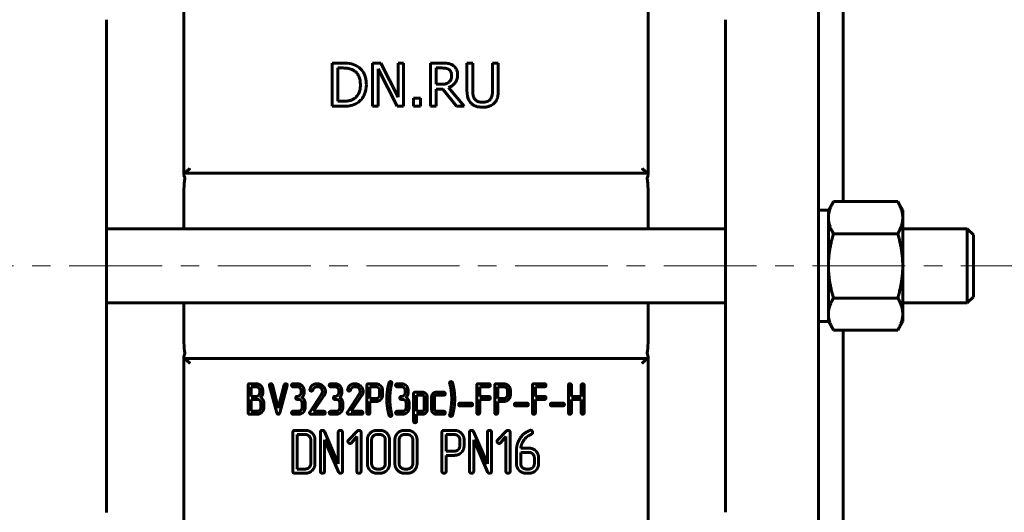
# Model space of a CAD drawing. Header units: millimetres. Extents: x 0 to 420, y 0 to 297.
# Tile 4 of 8: x 101 to 181, y 146 to 186. Entities that reach past the tile are written whole.
import ezdxf

# ---------------------------------------------------------------- set-up
doc = ezdxf.new("R2010")
doc.units = ezdxf.units.MM
doc.linetypes.add('K5LT_AXLED', pattern=[12, 7.5, -1.5, 1.5, -1.5])
doc.linetypes.add('K5LT_BASIC', pattern=[0])
doc.layers.add('Системный слой (1)', color=251, linetype='Continuous', true_color=0x6c6c6c)

# ---------------------------------------------------------------- blocks, each defined once
blk = doc.blocks.new('U9')
at = {"layer": 'Системный слой (1)', "color": 150, "linetype": 'K5LT_BASIC', "lineweight": 60, "true_color": 0x0080ff}
for p, q in [((178.362, 165.898), (178.362, 168.398)), ((178.362, 163.398), (178.362, 165.898))]:
    blk.add_line(p, q, dxfattribs=at)
blk = doc.blocks.new('U11')
at = {"layer": 'Системный слой (1)', "color": 150, "linetype": 'K5LT_BASIC', "lineweight": 60, "true_color": 0x0080ff}
for p, q in [((177.862, 168.898), (177.862, 165.898)), ((177.862, 165.898), (177.862, 162.898))]:
    blk.add_line(p, q, dxfattribs=at)
blk = doc.blocks.new('U22')
at = {"layer": 'Системный слой (1)', "color": 150, "linetype": 'K5LT_BASIC', "lineweight": 60, "true_color": 0x0080ff}
for p, q in [((108.362, 177.646), (108.362, 177.628)), ((108.362, 177.628), (108.362, 177.625)), ((108.362, 177.625), (108.362, 177.622))]:
    blk.add_line(p, q, dxfattribs=at)
blk = doc.blocks.new('U23')
at = {"layer": 'Системный слой (1)', "color": 150, "linetype": 'K5LT_BASIC', "lineweight": 60, "true_color": 0x0080ff}
for p, q in [((158.362, 154.171), (158.362, 154.175)), ((158.362, 154.169), (158.362, 154.171)), ((158.362, 154.151), (158.362, 154.169))]:
    blk.add_line(p, q, dxfattribs=at)
blk = doc.blocks.new('U24')
at = {"layer": 'Системный слой (1)', "color": 150, "linetype": 'K5LT_BASIC', "lineweight": 60, "true_color": 0x0080ff}
for p, q in [((108.362, 145.994), (108.362, 145.979)), ((108.362, 145.979), (108.362, 145.977)), ((108.362, 145.977), (108.362, 145.974))]:
    blk.add_line(p, q, dxfattribs=at)

msp = doc.modelspace()

# ---------------------------------------------------------------- linework, layer by layer
at = {"layer": 'Системный слой (1)', "color": 150, "linetype": 'K5LT_BASIC', "lineweight": 60, "true_color": 0x0080ff}
for p, q in [((114.6121, 173.1973), (114.6121, 197.4089)), ((152.1121, 173.1973), (152.1121, 197.4089)), ((167.8621, 171.0945), (167.8621, 193.3984)), ((165.8621, 185.8024), (165.8621, 189.5404)), ((108.3621, 185.8024), (108.3621, 177.646)), ((158.3621, 185.8024), (158.3621, 177.646)), ((165.8621, 177.646), (165.8621, 185.8024)), ((127.3919, 182.2992), (126.5949, 182.2992)), ((126.5949, 182.2992), (126.5949, 178.7992)), ((129.8595, 182.2992), (129.8595, 178.7992)), ((130.5204, 182.2992), (129.8595, 182.2992)), ((131.93, 179.5281), (130.5204, 182.2992)), ((131.93, 182.2992), (131.93, 179.5281)), ((132.364, 182.2992), (131.93, 182.2992)), ((132.364, 178.7992), (132.364, 182.2992)), ((134.5309, 182.2992), (134.5309, 178.7992)), ((135.4329, 182.2992), (134.5309, 182.2992)), ((137.475, 182.2992), (137.475, 180.1152)), ((137.9402, 182.2992), (137.475, 182.2992)), ((137.9402, 180.1152), (137.9402, 182.2992)), ((139.5427, 182.2992), (139.5427, 180.1039)), ((140.0078, 182.2992), (139.5427, 182.2992)), ((140.0078, 180.1152), (140.0078, 182.2992)), ((127.0601, 181.8964), (127.4146, 181.8964)), ((127.0601, 179.202), (127.0601, 181.8964)), ((130.2935, 181.817), (131.8421, 178.7992)), ((130.2935, 178.7992), (130.2935, 181.817)), ((134.9961, 181.8964), (135.4584, 181.8964)), ((134.9961, 180.5804), (134.9961, 181.8964)), ((135.4045, 180.5804), (134.9961, 180.5804)), ((134.9961, 180.1918), (135.5293, 180.1918)), ((134.9961, 178.7992), (134.9961, 180.1918)), ((135.5293, 180.1918), (136.6355, 178.7992)), ((137.2396, 178.7992), (135.9945, 180.3223)), ((127.4146, 179.202), (127.0601, 179.202)), ((133.7254, 179.4686), (133.1638, 179.4686)), ((133.1638, 179.4686), (133.1638, 178.7992)), ((133.7254, 178.7992), (133.7254, 179.4686)), ((126.5949, 178.7992), (127.4005, 178.7992)), ((129.8595, 178.7992), (130.2935, 178.7992)), ((131.8421, 178.7992), (132.364, 178.7992)), ((133.1638, 178.7992), (133.7254, 178.7992)), ((134.5309, 178.7992), (134.9961, 178.7992)), ((136.6355, 178.7992), (137.2396, 178.7992)), ((108.3621, 174.7514), (108.3621, 177.6222)), ((158.3621, 177.6222), (158.3621, 174.7514)), ((165.8621, 174.7514), (165.8621, 177.646)), ((108.3621, 169.9187), (108.3621, 174.7514)), ((158.3621, 174.7514), (158.3621, 169.9187)), ((165.8621, 169.9187), (165.8621, 174.7514)), ((115.1121, 173.3984), (114.6121, 173.3984)), ((151.6121, 173.3984), (115.1121, 173.3984)), ((152.1121, 173.3984), (151.6121, 173.3984)), ((114.6121, 168.8984), (114.6121, 171.5773)), ((152.1121, 171.5773), (152.1121, 168.8984)), ((166.6621, 170.3984), (167.064, 171.0945)), ((172.2602, 171.0945), (167.064, 171.0945)), ((172.6621, 170.3984), (172.2602, 171.0945)), ((165.8621, 170.3984), (166.6621, 170.3984)), ((166.6621, 170.3984), (166.6621, 169.7955)), ((172.6621, 170.3984), (172.6621, 169.7955)), ((108.3621, 161.878), (108.3621, 169.9187)), ((158.3621, 169.9187), (158.3621, 161.878)), ((165.8621, 169.9187), (165.8621, 169.7955)), ((165.8621, 169.7955), (165.8621, 161.878)), ((166.6621, 169.7955), (166.6621, 165.8984)), ((172.6621, 169.7955), (172.6621, 165.8984)), ((158.3621, 168.8984), (108.3621, 168.8984)), ((177.8621, 168.8984), (172.6621, 168.8984)), ((178.3621, 168.3984), (177.8621, 168.8984)), ((172.2602, 168.4965), (167.064, 168.4965)), ((166.6621, 165.8984), (166.6621, 162.0013)), ((172.6621, 165.8984), (172.6621, 162.0013)), ((172.2602, 163.3003), (167.064, 163.3003)), ((178.3621, 163.3984), (177.8621, 162.8984)), ((158.3621, 162.8984), (108.3621, 162.8984)), ((114.6121, 160.2195), (114.6121, 162.8984)), ((152.1121, 162.8984), (152.1121, 160.2195)), ((177.8621, 162.8984), (172.6621, 162.8984)), ((108.3621, 157.0454), (108.3621, 161.878)), ((158.3621, 161.878), (158.3621, 157.0454)), ((165.8621, 157.0454), (165.8621, 161.878)), ((165.8621, 161.3984), (166.6621, 161.3984)), ((166.6621, 162.0013), (166.6621, 161.3984)), ((166.6621, 161.3984), (167.064, 160.7022)), ((172.6621, 161.3984), (172.2602, 160.7022)), ((172.6621, 162.0013), (172.6621, 161.3984)), ((172.2602, 160.7022), (167.064, 160.7022)), ((167.8621, 138.3984), (167.8621, 160.7022)), ((114.6121, 158.5995), (114.6121, 134.3878)), ((114.6121, 158.3984), (115.1121, 158.3984)), ((115.1121, 158.3984), (151.6121, 158.3984)), ((151.6121, 158.3984), (152.1121, 158.3984)), ((152.1121, 158.5995), (152.1121, 134.3878)), ((108.3621, 154.1745), (108.3621, 157.0454)), ((158.3621, 157.0454), (158.3621, 154.1745)), ((165.8621, 154.1507), (165.8621, 157.0454)), ((119.8075, 154.026), (119.8075, 156.2482)), ((119.9287, 156.3681), (120.4416, 156.3681)), ((120.0496, 155.3415), (120.0496, 156.1273)), ((120.0496, 156.1273), (120.4416, 156.1273)), ((120.7481, 155.6505), (120.7481, 155.8213)), ((120.9902, 155.6505), (120.9902, 155.8213)), ((122.1272, 154.008), (121.5284, 156.2141)), ((122.2436, 154.402), (121.7615, 156.2763)), ((122.2436, 154.402), (122.7256, 156.2763)), ((122.36, 154.008), (122.9601, 156.2325)), ((123.4343, 156.3681), (123.7759, 156.3681)), ((123.4343, 156.1273), (123.7759, 156.1273)), ((124.0818, 155.6502), (124.0818, 155.8212)), ((124.3239, 155.6502), (124.3239, 155.8211)), ((126.477, 156.3681), (126.8186, 156.3681)), ((126.4771, 156.1273), (126.8187, 156.1273)), ((127.1245, 155.6502), (127.1245, 155.8212)), ((127.3666, 155.6502), (127.3666, 155.8211)), ((129.3986, 154.0273), (129.3986, 156.2468)), ((129.5198, 156.3667), (130.1183, 156.3667)), ((129.6407, 156.126), (130.1183, 156.126)), ((129.6407, 155.1735), (129.6407, 156.126)), ((130.4265, 155.4776), (130.4265, 155.8214)), ((130.6686, 155.4778), (130.6686, 155.8213)), ((131.8348, 156.3681), (132.1764, 156.3681)), ((131.8349, 156.1273), (132.1765, 156.1273)), ((132.4824, 155.6502), (132.4824, 155.8212)), ((132.7244, 155.6502), (132.7244, 155.8211)), ((138.2622, 154.026), (138.2622, 156.2482)), ((138.3832, 156.3681), (139.238, 156.3681)), ((138.5043, 156.1273), (139.238, 156.1273)), ((138.5043, 155.3415), (138.5043, 156.1273)), ((139.7174, 154.0273), (139.7174, 156.2468)), ((139.8386, 156.3667), (140.437, 156.3667)), ((139.9595, 156.126), (140.4371, 156.126)), ((139.9595, 155.1735), (139.9595, 156.126)), ((140.7453, 155.4776), (140.7453, 155.8214)), ((140.9874, 155.4778), (140.9874, 155.8213)), ((142.7601, 154.026), (142.7601, 156.2482)), ((142.8811, 156.3681), (143.7359, 156.3681)), ((143.0022, 156.1273), (143.7359, 156.1273)), ((143.0022, 155.3415), (143.0022, 156.1273)), ((145.6705, 154.026), (145.6705, 156.2482)), ((145.9126, 155.3415), (145.9126, 156.2482)), ((146.6984, 155.3415), (146.6984, 156.2482)), ((146.9405, 154.026), (146.9405, 156.2482)), ((120.0496, 155.3415), (120.4416, 155.3415)), ((120.0496, 154.1456), (120.0496, 155.1007)), ((123.7756, 155.102), (123.8611, 155.102)), ((124.783, 154.0843), (125.7265, 155.5137)), ((125.0868, 154.1456), (125.9297, 155.3789)), ((126.8183, 155.102), (126.9038, 155.102)), ((127.8257, 154.0843), (128.7692, 155.5137)), ((128.1295, 154.1456), (128.9724, 155.3789)), ((129.6407, 155.1735), (130.1183, 155.1735)), ((132.1761, 155.102), (132.2616, 155.102)), ((133.1689, 153.342), (133.1689, 155.5642)), ((133.2902, 155.6841), (133.8908, 155.6841)), ((133.411, 155.4433), (133.891, 155.4433)), ((133.411, 154.1442), (133.411, 155.4433)), ((134.0249, 154.2825), (134.0249, 155.3098)), ((134.267, 154.2827), (134.267, 155.3097)), ((134.6242, 154.2824), (134.6242, 155.3079)), ((134.8662, 154.2821), (134.8662, 155.3081)), ((135.0015, 155.6841), (135.5999, 155.6841)), ((135.0015, 155.4433), (135.5999, 155.4433)), ((138.5043, 155.3415), (139.238, 155.3415)), ((138.5043, 154.026), (138.5043, 155.1007)), ((138.5043, 155.1007), (139.238, 155.1007)), ((139.9595, 155.1735), (140.4371, 155.1735)), ((143.0022, 155.3415), (143.7359, 155.3415)), ((143.0022, 155.1007), (143.7359, 155.1007)), ((143.0022, 154.026), (143.0022, 155.1007)), ((145.9126, 155.3415), (146.6984, 155.3415)), ((145.9126, 155.1007), (146.6984, 155.1007)), ((145.9126, 154.026), (145.9126, 155.1007)), ((146.6984, 154.026), (146.6984, 155.1007)), ((120.8354, 154.4535), (120.8354, 154.7958)), ((121.0775, 154.4537), (121.0775, 154.7958)), ((124.1678, 154.4534), (124.1678, 154.7955)), ((124.4099, 154.4535), (124.4099, 154.7955)), ((127.2105, 154.4534), (127.2105, 154.7955)), ((127.4526, 154.4535), (127.4526, 154.7955)), ((129.6407, 154.9327), (130.1181, 154.9327)), ((129.6407, 154.0274), (129.6407, 154.9327)), ((132.5683, 154.4534), (132.5683, 154.7955)), ((132.8104, 154.4535), (132.8104, 154.7955)), ((136.9183, 154.8004), (137.8193, 154.8004)), ((136.9183, 154.5795), (137.8193, 154.5795)), ((139.9595, 154.0274), (139.9595, 154.9327)), ((139.9595, 154.9327), (140.4369, 154.9327)), ((141.4162, 154.8004), (142.3172, 154.8004)), ((141.4162, 154.5795), (142.3172, 154.5795)), ((144.3266, 154.8004), (145.2277, 154.8004)), ((144.3266, 154.5795), (145.2277, 154.5795)), ((108.3621, 154.1507), (108.3621, 145.9944)), ((119.9287, 153.9048), (120.5271, 153.9048)), ((120.0496, 154.1456), (120.5272, 154.1456)), ((123.4344, 154.1456), (123.8617, 154.1456)), ((123.4344, 153.9048), (123.8616, 153.9048)), ((124.8905, 153.9048), (125.912, 153.9048)), ((125.0868, 154.1456), (125.912, 154.1456)), ((126.4771, 154.1456), (126.9044, 154.1456)), ((126.4771, 153.9048), (126.9043, 153.9048)), ((127.9332, 153.9048), (128.9547, 153.9048)), ((128.1295, 154.1456), (128.9547, 154.1456)), ((131.8349, 154.1456), (132.2622, 154.1456)), ((131.8349, 153.9048), (132.2621, 153.9048)), ((133.411, 154.1442), (133.891, 154.1442)), ((133.411, 153.3421), (133.411, 153.9035)), ((133.411, 153.9035), (133.8906, 153.9035)), ((135.0015, 154.1456), (135.5999, 154.1456)), ((135.0015, 153.9048), (135.5999, 153.9048)), ((158.3621, 154.1507), (158.3621, 145.9944)), ((165.8621, 145.9944), (165.8621, 154.1507)), ((123.4164, 149.3064), (123.4164, 152.4339)), ((123.587, 152.6032), (124.4291, 152.6032)), ((123.7577, 152.2632), (124.4291, 152.2632)), ((123.7577, 149.4758), (123.7577, 152.2632)), ((125.6389, 149.3064), (125.6389, 152.4339)), ((127.0849, 149.9028), (125.9636, 152.5043)), ((127.0849, 149.9028), (127.0849, 152.4339)), ((127.4262, 149.3064), (127.4262, 152.4339)), ((127.9035, 151.8187), (128.6326, 152.5526)), ((128.1531, 151.5918), (128.5824, 152.0925)), ((128.5824, 149.3064), (128.5824, 152.0925)), ((128.9237, 149.3064), (128.9237, 152.4339)), ((130.2078, 152.6032), (130.4484, 152.6032)), ((130.2078, 152.2632), (130.4484, 152.2632)), ((132.4303, 152.6032), (132.6709, 152.6032)), ((132.4303, 152.2632), (132.6709, 152.2632)), ((135.4549, 149.309), (135.4549, 152.4326)), ((135.6255, 152.6018), (136.4677, 152.6018)), ((135.7963, 150.9217), (135.7963, 152.2619)), ((135.7963, 152.2619), (136.4677, 152.2619)), ((137.6774, 149.3064), (137.6774, 152.4339)), ((139.1234, 149.9028), (138.0021, 152.5043)), ((139.1234, 149.9028), (139.1234, 152.4339)), ((139.4647, 149.3064), (139.4647, 152.4339)), ((139.9421, 151.8187), (140.6712, 152.5526)), ((140.1916, 151.5918), (140.6209, 152.0925)), ((140.6209, 149.3064), (140.6209, 152.0925)), ((140.9622, 149.3064), (140.9622, 152.4339)), ((124.8624, 149.908), (124.8624, 151.8323)), ((125.2037, 149.9078), (125.2037, 151.8325)), ((127.0968, 149.2542), (125.9802, 151.8375)), ((125.9802, 149.3064), (125.9802, 151.8375)), ((129.4357, 149.9078), (129.4357, 151.8325)), ((129.777, 149.908), (129.777, 151.8323)), ((130.8816, 149.908), (130.8816, 151.8323)), ((131.2229, 149.9078), (131.2229, 151.8325)), ((131.6582, 149.9078), (131.6582, 151.8325)), ((131.9995, 149.908), (131.9995, 151.8323)), ((133.1041, 149.908), (133.1041, 151.8323)), ((133.4454, 149.9078), (133.4454, 151.8325)), ((136.9009, 151.3494), (136.9009, 151.8331)), ((137.2422, 151.3493), (137.2422, 151.8332)), ((138.0188, 149.3064), (138.0188, 151.8375)), ((139.1353, 149.2542), (138.0188, 151.8375)), ((141.8208, 151.1599), (142.4872, 151.1599)), ((135.7963, 150.9217), (136.4677, 150.9217)), ((135.7963, 149.309), (135.7963, 150.5817)), ((135.7963, 150.5817), (136.4678, 150.5817)), ((141.4742, 149.9079), (141.4742, 150.9786)), ((141.8155, 150.8199), (142.4868, 150.8199)), ((141.8155, 149.908), (141.8155, 150.8199)), ((142.9175, 149.9077), (142.9175, 150.3886)), ((143.2588, 149.9079), (143.2588, 150.3891)), ((123.7577, 149.4758), (124.4291, 149.4758)), ((130.2078, 149.4758), (130.4484, 149.4758)), ((132.4303, 149.4758), (132.6709, 149.4758)), ((142.2468, 149.4758), (142.4875, 149.4758)), ((123.587, 149.1358), (124.4291, 149.1358)), ((130.2078, 149.1358), (130.4484, 149.1358)), ((132.4303, 149.1358), (132.6709, 149.1358)), ((142.2462, 149.1358), (142.4868, 149.1358)), ((165.8621, 142.2563), (165.8621, 145.9944))]:
    msp.add_line(p, q, dxfattribs=at)
at = {"layer": 'Системный слой (1)', "color": 30, "linetype": 'K5LT_AXLED', "lineweight": 18, "true_color": 0xff8000}
msp.add_line((45.3621, 165.8984), (221.3621, 165.8984), dxfattribs=at)
at = {"layer": 'Системный слой (1)', "color": 150, "linetype": 'K5LT_BASIC', "lineweight": 60, "true_color": 0x0080ff}
for points, knots in [([(128.6456, 182.0212), (128.4484, 182.1508), (128.242, 182.2056), (127.9574, 182.2803), (127.6814, 182.2992), (127.3919, 182.2992)], [-0.23664838, -0.23664838, -0.23664838, -0.23664838, -0.1736442, -0.1736442, 0, 0, 0, 0]), ([(136.3235, 182.1148), (136.2645, 182.1529), (136.2016, 182.186), (136.0408, 182.2491), (135.9665, 182.2617), (135.7772, 182.2922), (135.594, 182.2992), (135.4329, 182.2992)], [-0.12817931, -0.12817931, -0.12817931, -0.12817931, -0.11504126, -0.11504126, -0.09669, -0.09669, 0, 0, 0, 0]), ([(136.7206, 181.349), (136.7206, 181.4467), (136.7105, 181.5461), (136.6657, 181.7063), (136.6355, 181.7841), (136.51, 181.967), (136.4263, 182.0484), (136.3235, 182.1148)], [-0.24859717, -0.24859717, -0.24859717, -0.24859717, -0.14761431, -0.14761431, -0.07718086, -0.07718086, 0, 0, 0, 0]), ([(127.4146, 181.8964), (127.4661, 181.8964), (127.5136, 181.8954), (127.6138, 181.8914), (127.664, 181.8879), (127.7472, 181.8798), (127.7815, 181.8756), (127.8375, 181.8673), (127.8603, 181.8634), (127.8987, 181.8561), (127.9148, 181.8527), (127.9331, 181.8486), (127.937, 181.8477), (127.9415, 181.8466), (127.9423, 181.8464), (128.0485, 181.8213), (128.148, 181.7853), (128.2752, 181.7228), (128.3076, 181.7053), (128.3393, 181.6866)], [-0.14296705, -0.14296705, -0.14296705, -0.14296705, -0.13302227, -0.13302227, -0.12014957, -0.12014957, -0.10899705, -0.10899705, -0.09965845, -0.09965845, -0.09139479, -0.09139479, -0.08906306, -0.08906306, -0.08858372, -0.08858372, -0.02301966, -0.02301966, 0, 0, 0, 0]), ([(128.3393, 181.6866), (128.4274, 181.6325), (128.5044, 181.5683), (128.6393, 181.4166), (128.6938, 181.3309), (128.8361, 181.0265), (128.8697, 180.7855), (128.8697, 180.552)], [-0.28997662, -0.28997662, -0.28997662, -0.28997662, -0.22531148, -0.22531148, -0.15789949, -0.15789949, 0, 0, 0, 0]), ([(129.3547, 180.5464), (129.3547, 180.7448), (129.3336, 180.9443), (129.2198, 181.3539), (129.1328, 181.5055), (128.9522, 181.7711), (128.8149, 181.9089), (128.6456, 182.0212)], [-0.28685867, -0.28685867, -0.28685867, -0.28685867, -0.21303334, -0.21303334, -0.12822087, -0.12822087, 0, 0, 0, 0]), ([(135.4584, 181.8964), (135.5852, 181.8964), (135.7102, 181.8879), (135.886, 181.845), (135.9537, 181.8171), (136.0143, 181.7773)], [-0.10958757, -0.10958757, -0.10958757, -0.10958757, -0.04561986, -0.04561986, 0, 0, 0, 0]), ([(135.9945, 180.3223), (136.0715, 180.351), (136.1451, 180.3859), (136.2814, 180.4683), (136.343, 180.5146), (136.481, 180.6433), (136.5666, 180.745), (136.6952, 181.0293), (136.7206, 181.1899), (136.7206, 181.349)], [-0.3450994, -0.3450994, -0.3450994, -0.3450994, -0.27565712, -0.27565712, -0.20813191, -0.20813191, -0.10927215, -0.10927215, 0, 0, 0, 0]), ([(136.0143, 181.7773), (136.0516, 181.7522), (136.0846, 181.7233), (136.1239, 181.6776), (136.1335, 181.6651), (136.1517, 181.6389), (136.1597, 181.6255), (136.1709, 181.6052), (136.1748, 181.5975), (136.1793, 181.588), (136.1805, 181.5854), (136.1818, 181.5827), (136.182, 181.5823), (136.2033, 181.5354), (136.2173, 181.4868), (136.2325, 181.396), (136.2355, 181.354), (136.2355, 181.3122)], [-0.094430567, -0.094430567, -0.094430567, -0.094430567, -0.081089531, -0.081089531, -0.075878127, -0.075878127, -0.069682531, -0.069682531, -0.065279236, -0.065279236, -0.063486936, -0.063486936, -0.063213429, -0.063213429, -0.028730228, -0.028730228, 0, 0, 0, 0]), ([(136.2355, 181.3122), (136.2355, 181.1603), (136.2107, 181.0423), (136.1382, 180.8793), (136.0948, 180.8165), (136.037, 180.7619)], [-0.11924606, -0.11924606, -0.11924606, -0.11924606, -0.05079, -0.05079, 0, 0, 0, 0]), ([(128.8697, 180.552), (128.8697, 180.3958), (128.8563, 180.2326), (128.7934, 179.9787), (128.7497, 179.848), (128.5903, 179.6068), (128.4967, 179.512), (128.3818, 179.4345)], [-0.3425767, -0.3425767, -0.3425767, -0.3425767, -0.18702442, -0.18702442, -0.08601794, -0.08601794, 0, 0, 0, 0]), ([(128.6399, 179.08), (128.7595, 179.159), (128.8629, 179.2533), (129.0652, 179.4964), (129.1408, 179.6358), (129.3064, 179.9966), (129.3547, 180.2704), (129.3547, 180.5464)], [-0.31779253, -0.31779253, -0.31779253, -0.31779253, -0.26013184, -0.26013184, -0.18663915, -0.18663915, 0, 0, 0, 0]), ([(136.037, 180.7619), (136.0011, 180.726), (135.9603, 180.6951), (135.8485, 180.6348), (135.79, 180.6211), (135.649, 180.5899), (135.5251, 180.5804), (135.4045, 180.5804)], [-0.097568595, -0.097568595, -0.097568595, -0.097568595, -0.087131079, -0.087131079, -0.072370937, -0.072370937, 0, 0, 0, 0]), ([(137.475, 180.1152), (137.475, 179.7009), (137.5444, 179.4828), (137.6396, 179.2542), (137.7123, 179.1447), (137.8097, 179.0488)], [-0.16189188, -0.16189188, -0.16189188, -0.16189188, -0.08606774, -0.08606774, 0, 0, 0, 0]), ([(138.0905, 179.409), (138.0084, 179.5335), (137.9822, 179.6498), (137.9468, 179.8364), (137.9402, 179.9852), (137.9402, 180.1152)], [-0.12567522, -0.12567522, -0.12567522, -0.12567522, -0.08725903, -0.08725903, 0, 0, 0, 0]), ([(139.5427, 180.1039), (139.5427, 180.0602), (139.5419, 180.0205), (139.5388, 179.9403), (139.5363, 179.9016), (139.5312, 179.843), (139.5288, 179.8209), (139.5242, 179.7836), (139.522, 179.7679), (139.5179, 179.7417), (139.5161, 179.7307), (139.5134, 179.7154), (139.5124, 179.7101), (139.5114, 179.7049), (139.5113, 179.7045), (139.4911, 179.5996), (139.4527, 179.5005), (139.3923, 179.409)], [-0.10823838, -0.10823838, -0.10823838, -0.10823838, -0.1009269, -0.1009269, -0.09197525, -0.09197525, -0.08538557, -0.08538557, -0.07948991, -0.07948991, -0.07417317, -0.07417317, -0.07096293, -0.07096293, -0.07064515, -0.07064515, 0, 0, 0, 0]), ([(139.6731, 179.0488), (139.736, 179.1088), (139.7888, 179.1753), (139.8933, 179.3514), (139.9216, 179.4443), (139.9907, 179.6887), (140.0078, 179.9112), (140.0078, 180.1152)], [-0.1882441, -0.1882441, -0.1882441, -0.1882441, -0.16703323, -0.16703323, -0.13689288, -0.13689288, 0, 0, 0, 0]), ([(127.4005, 178.7992), (127.791, 178.7992), (127.9954, 178.8343), (128.2949, 178.8964), (128.4751, 178.9766), (128.6399, 179.08)], [-0.18425267, -0.18425267, -0.18425267, -0.18425267, -0.12012919, -0.12012919, 0, 0, 0, 0]), ([(128.3818, 179.4345), (128.3192, 179.3906), (128.2523, 179.353), (128.1577, 179.3122), (128.1354, 179.3035), (128.0794, 179.2834), (128.0478, 179.2739), (128.0071, 179.263), (127.9944, 179.2599), (127.9735, 179.255), (127.9649, 179.2531), (127.9574, 179.2515), (127.8942, 179.2381), (127.8293, 179.2279), (127.6478, 179.2071), (127.5292, 179.202), (127.4146, 179.202)], [-0.149207, -0.149207, -0.149207, -0.149207, -0.13182875, -0.13182875, -0.12620954, -0.12620954, -0.11690855, -0.11690855, -0.11198133, -0.11198133, -0.10760755, -0.10760755, -0.10735158, -0.06876367, -0.06876367, 0, 0, 0, 0]), ([(137.8097, 179.0488), (137.8632, 178.9953), (137.9227, 178.9481), (138.0627, 178.8613), (138.1364, 178.8291), (138.3711, 178.7465), (138.558, 178.7255), (138.74, 178.7255)], [-0.18752318, -0.18752318, -0.18752318, -0.18752318, -0.15075596, -0.15075596, -0.10917332, -0.10917332, 0, 0, 0, 0]), ([(138.74, 179.1225), (138.6487, 179.1225), (138.5557, 179.1309), (138.3759, 179.1762), (138.3065, 179.2098), (138.1854, 179.2911), (138.1323, 179.3456), (138.0905, 179.409)], [-0.13012389, -0.13012389, -0.13012389, -0.13012389, -0.09042444, -0.09042444, -0.04896599, -0.04896599, 0, 0, 0, 0]), ([(139.3923, 179.409), (139.3587, 179.358), (139.3171, 179.3129), (139.2153, 179.2351), (139.1577, 179.2049), (138.9828, 179.1395), (138.862, 179.1225), (138.74, 179.1225)], [-0.15264674, -0.15264674, -0.15264674, -0.15264674, -0.11345494, -0.11345494, -0.07321279, -0.07321279, 0, 0, 0, 0]), ([(138.74, 178.7255), (138.8496, 178.7255), (138.9619, 178.7323), (139.1751, 178.7679), (139.2602, 178.7932), (139.4652, 178.8786), (139.5769, 178.9542), (139.6731, 179.0488)], [-0.18674996, -0.18674996, -0.18674996, -0.18674996, -0.13523797, -0.13523797, -0.08496935, -0.08496935, 0, 0, 0, 0]), ([(115.1121, 173.7734), (115.1114, 173.7727), (115.1107, 173.772), (115.0563, 173.7198), (115.0022, 173.6701), (114.8948, 173.5758), (114.8406, 173.5308), (114.7547, 173.4655), (114.7203, 173.4415), (114.6634, 173.4081), (114.6409, 173.3984), (114.627, 173.3984)], [-0.00060225, -0.00060225, -0.00060225, -0.00060225, 0, 0, 0.04536913, 0.04536913, 0.09354199, 0.09354199, 0.13001833, 0.13001833, 0.16549833, 0.16549833, 0.16549833, 0.16549833]), ([(152.0971, 173.3984), (152.0833, 173.3984), (152.0608, 173.4081), (152.0039, 173.4415), (151.9695, 173.4655), (151.8836, 173.5308), (151.8294, 173.5758), (151.7219, 173.6701), (151.6679, 173.7198), (151.6135, 173.772), (151.6128, 173.7727), (151.6121, 173.7734)], [0.00000494, 0.00000494, 0.00000494, 0.00000494, 0.03516011, 0.03516011, 0.07130863, 0.07130863, 0.11906028, 0.11906028, 0.16403182, 0.16403182, 0.16462871, 0.16462871, 0.16462871, 0.16462871]), ([(114.6121, 173.1973), (114.6323, 173.1701), (114.6491, 173.1407), (114.6816, 173.061), (114.691, 173.0103), (114.6909, 172.9383), (114.6894, 172.9182), (114.6867, 172.8984)], [0.264991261, 0.264991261, 0.264991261, 0.264991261, 0.285836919, 0.285836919, 0.317828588, 0.317828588, 0.330156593, 0.330156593, 0.330156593, 0.330156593]), ([(114.6867, 172.8984), (114.6742, 172.8067), (114.6638, 172.714), (114.6219, 172.267), (114.6121, 171.9067), (114.6121, 171.5773)], [1.77855322, 1.77855322, 1.77855322, 1.77855322, 1.83150637, 1.83150637, 2.03222144, 2.03222144, 2.03222144, 2.03222144]), ([(152.0375, 172.8984), (152.037, 172.9015), (152.0366, 172.9047), (152.0298, 172.9635), (152.0336, 173.0191), (152.0628, 173.1178), (152.0841, 173.1596), (152.1121, 173.1973)], [0.323802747, 0.323802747, 0.323802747, 0.323802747, 0.325768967, 0.325768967, 0.360218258, 0.360218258, 0.38904608, 0.38904608, 0.38904608, 0.38904608]), ([(152.1121, 171.5773), (152.1121, 171.9067), (152.1023, 172.267), (152.0604, 172.714), (152.0499, 172.8067), (152.0375, 172.8984)], [1.07745997, 1.07745997, 1.07745997, 1.07745997, 1.27817504, 1.27817504, 1.33112819, 1.33112819, 1.33112819, 1.33112819]), ([(114.6121, 160.2195), (114.6121, 159.8901), (114.6219, 159.5298), (114.6638, 159.0828), (114.6742, 158.99), (114.6867, 158.8984)], [1.07745997, 1.07745997, 1.07745997, 1.07745997, 1.27817504, 1.27817504, 1.33112819, 1.33112819, 1.33112819, 1.33112819]), ([(152.0375, 158.8984), (152.0499, 158.99), (152.0604, 159.0828), (152.1023, 159.5298), (152.1121, 159.8901), (152.1121, 160.2195)], [1.77855322, 1.77855322, 1.77855322, 1.77855322, 1.83150637, 1.83150637, 2.03222144, 2.03222144, 2.03222144, 2.03222144]), ([(114.6867, 158.8984), (114.6872, 158.8952), (114.6876, 158.892), (114.6943, 158.8332), (114.6906, 158.7777), (114.6613, 158.6789), (114.6401, 158.6372), (114.6121, 158.5995)], [0.323802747, 0.323802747, 0.323802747, 0.323802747, 0.325768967, 0.325768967, 0.360218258, 0.360218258, 0.38904608, 0.38904608, 0.38904608, 0.38904608]), ([(114.627, 158.3984), (114.6409, 158.3984), (114.6634, 158.3887), (114.7203, 158.3552), (114.7547, 158.3312), (114.8406, 158.2659), (114.8948, 158.221), (115.0022, 158.1267), (115.0563, 158.0769), (115.1107, 158.0247), (115.1114, 158.0241), (115.1121, 158.0234)], [0, 0, 0, 0, 0.03516457, 0.03516457, 0.07131661, 0.07131661, 0.11906118, 0.11906118, 0.16402696, 0.16402696, 0.16462385, 0.16462385, 0.16462385, 0.16462385]), ([(151.6121, 158.0234), (151.6128, 158.0241), (151.6135, 158.0247), (151.6679, 158.0769), (151.7219, 158.1267), (151.8294, 158.221), (151.8836, 158.2659), (151.9695, 158.3312), (152.0039, 158.3552), (152.0608, 158.3887), (152.0833, 158.3984), (152.0971, 158.3984)], [-0.00060225, -0.00060225, -0.00060225, -0.00060225, 0, 0, 0.04536913, 0.04536913, 0.09354199, 0.09354199, 0.13001833, 0.13001833, 0.16549833, 0.16549833, 0.16549833, 0.16549833]), ([(152.1121, 158.5995), (152.0919, 158.6266), (152.0751, 158.6561), (152.0426, 158.7358), (152.0332, 158.7864), (152.0333, 158.8585), (152.0347, 158.8785), (152.0375, 158.8984)], [0.264991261, 0.264991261, 0.264991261, 0.264991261, 0.285836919, 0.285836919, 0.317828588, 0.317828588, 0.330156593, 0.330156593, 0.330156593, 0.330156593])]:
    msp.add_open_spline(points, degree=3, knots=knots, dxfattribs=at)
for points in [[(167.064, 171.0945), (166.6621, 170.3984), (166.6621, 169.7955)], [(172.6621, 169.7955), (172.6621, 170.3984), (172.2602, 171.0945)], [(166.6621, 169.7955), (166.6621, 169.1926), (167.064, 168.4965)], [(172.2602, 168.4965), (172.6621, 169.1926), (172.6621, 169.7955)], [(167.064, 168.4965), (166.6621, 167.1041), (166.6621, 165.8984)], [(172.6621, 165.8984), (172.6621, 167.1041), (172.2602, 168.4965)], [(166.6621, 165.8984), (166.6621, 164.6926), (167.064, 163.3003)], [(172.2602, 163.3003), (172.6621, 164.6926), (172.6621, 165.8984)], [(167.064, 163.3003), (166.6621, 162.6041), (166.6621, 162.0013)], [(172.6621, 162.0013), (172.6621, 162.6041), (172.2602, 163.3003)], [(166.6621, 162.0013), (166.6621, 161.3984), (167.064, 160.7022)], [(172.2602, 160.7022), (172.6621, 161.3984), (172.6621, 162.0013)]]:
    msp.add_rational_spline(points, [1, 1.0379548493, 1], degree=2, dxfattribs=at)
for points in [[(119.9287, 156.3681), (119.8075, 156.3681), (119.8075, 156.2482)], [(120.8293, 156.2073), (120.6685, 156.3681), (120.4416, 156.3681)], [(120.6572, 156.0365), (120.5663, 156.1273), (120.4416, 156.1273)], [(120.7481, 155.8213), (120.7481, 155.9458), (120.6572, 156.0365)], [(120.9902, 155.8213), (120.9902, 156.0466), (120.8293, 156.2073)], [(121.6471, 156.3654), (121.5242, 156.3654), (121.5242, 156.2489)], [(121.5242, 156.2489), (121.5242, 156.2303), (121.5284, 156.2141)], [(121.7615, 156.2763), (121.7375, 156.3654), (121.6471, 156.3654)], [(122.8406, 156.3654), (122.7497, 156.3654), (122.7256, 156.2763)], [(122.9635, 156.2489), (122.9635, 156.3654), (122.8406, 156.3654)], [(122.9601, 156.2325), (122.9635, 156.2325), (122.9635, 156.2489)], [(123.4343, 156.3681), (123.3132, 156.3681), (123.3132, 156.2483)], [(123.3132, 156.2483), (123.3132, 156.1273), (123.4343, 156.1273)], [(124.1641, 156.2081), (124.0043, 156.3681), (123.7759, 156.3681)], [(123.7759, 156.1273), (123.9021, 156.1273), (123.992, 156.0373)], [(123.992, 156.0373), (124.0818, 155.9474), (124.0818, 155.8212)], [(124.3239, 155.8211), (124.3239, 156.0482), (124.1641, 156.2081)], [(124.8135, 155.9626), (124.7989, 155.9201), (124.7989, 155.8988)], [(124.7989, 155.8988), (124.7989, 155.7794), (124.9232, 155.7794)], [(125.3709, 156.3707), (124.9574, 156.3707), (124.8135, 155.9626)], [(124.9232, 155.7794), (124.9992, 155.7794), (125.0323, 155.8572)], [(125.0323, 155.8572), (125.1479, 156.126), (125.3809, 156.126)], [(125.8366, 156.1928), (125.632, 156.3707), (125.3709, 156.3707)], [(125.3809, 156.126), (125.543, 156.126), (125.6595, 156.0777)], [(125.6595, 156.0777), (125.8029, 155.9), (125.8029, 155.7428)], [(126.0503, 155.748), (126.0503, 156.0059), (125.8366, 156.1928)], [(126.477, 156.3681), (126.3559, 156.3681), (126.3559, 156.2483)], [(126.3559, 156.2483), (126.3559, 156.1273), (126.4771, 156.1273)], [(127.2068, 156.2081), (127.047, 156.3681), (126.8186, 156.3681)], [(126.8187, 156.1273), (126.9448, 156.1273), (127.0347, 156.0373)], [(127.0347, 156.0373), (127.1245, 155.9474), (127.1245, 155.8212)], [(127.3666, 155.8211), (127.3666, 156.0482), (127.2068, 156.2081)], [(127.8562, 155.9626), (127.8416, 155.9201), (127.8416, 155.8988)], [(127.8416, 155.8988), (127.8416, 155.7794), (127.9659, 155.7794)], [(128.4136, 156.3707), (128.0001, 156.3707), (127.8562, 155.9626)], [(127.9659, 155.7794), (128.0419, 155.7794), (128.075, 155.8572)], [(128.075, 155.8572), (128.1906, 156.126), (128.4236, 156.126)], [(128.8793, 156.1928), (128.6748, 156.3707), (128.4136, 156.3707)], [(128.4236, 156.126), (128.5857, 156.126), (128.7022, 156.0777)], [(128.7022, 156.0777), (128.8457, 155.9), (128.8457, 155.7428)], [(129.093, 155.748), (129.093, 156.0059), (128.8793, 156.1928)], [(129.5198, 156.3667), (129.3986, 156.3667), (129.3986, 156.2468)], [(130.5066, 156.2066), (130.3445, 156.3667), (130.1183, 156.3667)], [(130.3351, 156.0362), (130.2437, 156.126), (130.1183, 156.126)], [(130.4265, 155.8214), (130.4265, 155.9464), (130.3351, 156.0362)], [(130.6686, 155.8213), (130.6686, 156.0464), (130.5066, 156.2066)], [(131.1185, 156.206), (131.002, 155.6791), (131.002, 155.1412)], [(131.1796, 156.4505), (131.1352, 156.2905), (131.1185, 156.206)], [(131.2948, 156.54), (131.2134, 156.54), (131.1796, 156.4505)], [(131.2467, 155.1377), (131.2467, 155.7485), (131.4143, 156.4336)], [(131.4177, 156.4236), (131.4177, 156.54), (131.2948, 156.54)], [(131.4143, 156.4336), (131.4177, 156.4071), (131.4177, 156.4236)], [(131.8348, 156.3681), (131.7137, 156.3681), (131.7137, 156.2483)], [(131.7137, 156.2483), (131.7137, 156.1273), (131.8349, 156.1273)], [(132.5646, 156.2081), (132.4048, 156.3681), (132.1764, 156.3681)], [(132.1765, 156.1273), (132.3026, 156.1273), (132.3925, 156.0373)], [(132.3925, 156.0373), (132.4824, 155.9474), (132.4824, 155.8212)], [(132.7244, 155.8211), (132.7244, 156.0482), (132.5646, 156.2081)], [(136.1984, 156.54), (136.0754, 156.54), (136.0754, 156.4236)], [(136.0754, 156.4236), (136.0754, 156.4049), (136.0797, 156.389)], [(136.0797, 156.389), (136.2447, 155.747), (136.2447, 155.1377)], [(136.3117, 156.4542), (136.2792, 156.54), (136.1984, 156.54)], [(136.3751, 156.2014), (136.3286, 156.4093), (136.3117, 156.4542)], [(136.4895, 155.1377), (136.4895, 155.6747), (136.3751, 156.2014)], [(138.3832, 156.3681), (138.2622, 156.3681), (138.2622, 156.2482)], [(139.3592, 156.2483), (139.3592, 156.3681), (139.238, 156.3681)], [(139.238, 156.1273), (139.3592, 156.1273), (139.3592, 156.2483)], [(139.8386, 156.3667), (139.7174, 156.3667), (139.7174, 156.2468)], [(140.8253, 156.2066), (140.6632, 156.3667), (140.437, 156.3667)], [(140.6539, 156.0362), (140.5625, 156.126), (140.4371, 156.126)], [(140.7453, 155.8214), (140.7453, 155.9464), (140.6539, 156.0362)], [(140.9874, 155.8213), (140.9874, 156.0464), (140.8253, 156.2066)], [(142.8811, 156.3681), (142.7601, 156.3681), (142.7601, 156.2482)], [(143.8571, 156.2483), (143.8571, 156.3681), (143.7359, 156.3681)], [(143.7359, 156.1273), (143.8571, 156.1273), (143.8571, 156.2483)], [(145.7916, 156.3681), (145.6705, 156.3681), (145.6705, 156.2482)], [(145.9126, 156.2482), (145.9126, 156.3681), (145.7916, 156.3681)], [(146.8195, 156.3681), (146.6984, 156.3681), (146.6984, 156.2482)], [(146.9405, 156.2482), (146.9405, 156.3681), (146.8195, 156.3681)], [(120.5272, 155.1007), (120.1724, 155.099), (120.0496, 155.1007)], [(120.4416, 155.3415), (120.5664, 155.3415), (120.6572, 155.433)], [(120.7448, 155.0117), (120.6543, 155.1007), (120.5272, 155.1007)], [(120.6572, 155.433), (120.7481, 155.5244), (120.7481, 155.6505)], [(120.7988, 155.2569), (120.9902, 155.391), (120.9902, 155.6505)], [(120.997, 155.0798), (120.9165, 155.2115), (120.7988, 155.2569)], [(121.0775, 154.7958), (121.0775, 154.948), (120.997, 155.0798)], [(123.7756, 155.3428), (123.6544, 155.3428), (123.6544, 155.2231)], [(123.6544, 155.2231), (123.6544, 155.102), (123.7756, 155.102)], [(123.9919, 155.4326), (123.902, 155.3428), (123.7756, 155.3428)], [(123.8611, 155.102), (123.9874, 155.102), (124.0776, 155.012)], [(124.0818, 155.6502), (124.0818, 155.5225), (123.9919, 155.4326)], [(124.1348, 155.2557), (124.3239, 155.3871), (124.3239, 155.6502)], [(124.3306, 155.0783), (124.2512, 155.2088), (124.1348, 155.2557)], [(124.4099, 154.7955), (124.4099, 154.9477), (124.3306, 155.0783)], [(125.8029, 155.7428), (125.8029, 155.6284), (125.7265, 155.5137)], [(125.9297, 155.3789), (126.0503, 155.561), (126.0503, 155.748)], [(126.8183, 155.3428), (126.6971, 155.3428), (126.6971, 155.2231)], [(126.6971, 155.2231), (126.6971, 155.102), (126.8183, 155.102)], [(127.0346, 155.4326), (126.9447, 155.3428), (126.8183, 155.3428)], [(126.9038, 155.102), (127.0301, 155.102), (127.1203, 155.012)], [(127.1245, 155.6502), (127.1245, 155.5225), (127.0346, 155.4326)], [(127.1775, 155.2557), (127.3666, 155.3871), (127.3666, 155.6502)], [(127.3733, 155.0783), (127.2939, 155.2088), (127.1775, 155.2557)], [(127.4526, 154.7955), (127.4526, 154.9477), (127.3733, 155.0783)], [(128.8457, 155.7428), (128.8457, 155.6284), (128.7692, 155.5137)], [(128.9724, 155.3789), (129.093, 155.561), (129.093, 155.748)], [(130.1181, 154.9327), (130.3463, 154.9327), (130.5075, 155.0919)], [(130.1183, 155.1735), (130.244, 155.1735), (130.3353, 155.2624)], [(130.3353, 155.2624), (130.4265, 155.3513), (130.4265, 155.4776)], [(130.5075, 155.0919), (130.6686, 155.2511), (130.6686, 155.4778)], [(131.002, 155.1412), (131.002, 154.6007), (131.1175, 154.0749)], [(131.4129, 153.8859), (131.2467, 154.5277), (131.2467, 155.1377)], [(132.1761, 155.3428), (132.0549, 155.3428), (132.0549, 155.2231)], [(132.0549, 155.2231), (132.0549, 155.102), (132.1761, 155.102)], [(132.3925, 155.4326), (132.3026, 155.3428), (132.1761, 155.3428)], [(132.2616, 155.102), (132.3879, 155.102), (132.4781, 155.012)], [(132.4824, 155.6502), (132.4824, 155.5225), (132.3925, 155.4326)], [(132.5353, 155.2557), (132.7244, 155.3871), (132.7244, 155.6502)], [(132.7311, 155.0783), (132.6517, 155.2088), (132.5353, 155.2557)], [(132.8104, 154.7955), (132.8104, 154.9477), (132.7311, 155.0783)], [(133.2902, 155.6841), (133.1689, 155.6841), (133.1689, 155.5642)], [(134.1565, 155.5737), (134.046, 155.6841), (133.8908, 155.6841)], [(133.9844, 155.4029), (133.9439, 155.4433), (133.891, 155.4433)], [(134.0249, 155.3098), (134.0249, 155.3626), (133.9844, 155.4029)], [(134.267, 155.3097), (134.267, 155.4634), (134.1565, 155.5737)], [(134.735, 155.5731), (134.6242, 155.4621), (134.6242, 155.3079)], [(135.0015, 155.6841), (134.8458, 155.6841), (134.735, 155.5731)], [(134.8662, 155.3081), (134.8662, 155.3631), (134.9064, 155.4032)], [(134.9064, 155.4032), (134.9465, 155.4433), (135.0015, 155.4433)], [(135.7212, 155.5644), (135.7212, 155.6841), (135.5999, 155.6841)], [(135.5999, 155.4433), (135.7212, 155.4433), (135.7212, 155.5644)], [(136.2447, 155.1377), (136.2447, 154.5276), (136.0789, 153.8418)], [(136.3741, 154.0704), (136.4895, 154.6016), (136.4895, 155.1377)], [(139.3592, 155.2217), (139.3592, 155.3415), (139.238, 155.3415)], [(139.238, 155.1007), (139.3592, 155.1007), (139.3592, 155.2217)], [(140.4369, 154.9327), (140.665, 154.9327), (140.8262, 155.0919)], [(140.4371, 155.1735), (140.5627, 155.1735), (140.654, 155.2624)], [(140.654, 155.2624), (140.7453, 155.3513), (140.7453, 155.4776)], [(140.8262, 155.0919), (140.9874, 155.2511), (140.9874, 155.4778)], [(143.8571, 155.2217), (143.8571, 155.3415), (143.7359, 155.3415)], [(143.7359, 155.1007), (143.8571, 155.1007), (143.8571, 155.2217)], [(120.5272, 154.1456), (120.6538, 154.1456), (120.7446, 154.2356)], [(120.7446, 154.2356), (120.8354, 154.3256), (120.8354, 154.4535)], [(120.8354, 154.7958), (120.8354, 154.9226), (120.7448, 155.0117)], [(120.9116, 154.0708), (121.0775, 154.2368), (121.0775, 154.4537)], [(124.078, 154.2355), (123.9881, 154.1456), (123.8617, 154.1456)], [(124.0776, 155.012), (124.1678, 154.9219), (124.1678, 154.7955)], [(124.1678, 154.4534), (124.1678, 154.3255), (124.078, 154.2355)], [(124.2501, 154.0647), (124.4099, 154.2247), (124.4099, 154.4535)], [(127.1207, 154.2355), (127.0308, 154.1456), (126.9044, 154.1456)], [(127.1203, 155.012), (127.2105, 154.9219), (127.2105, 154.7955)], [(127.2105, 154.4534), (127.2105, 154.3255), (127.1207, 154.2355)], [(127.2928, 154.0647), (127.4526, 154.2247), (127.4526, 154.4535)], [(132.4785, 154.2355), (132.3886, 154.1456), (132.2622, 154.1456)], [(132.4781, 155.012), (132.5683, 154.9219), (132.5683, 154.7955)], [(132.5683, 154.4534), (132.5683, 154.3255), (132.4785, 154.2355)], [(132.6506, 154.0647), (132.8104, 154.2247), (132.8104, 154.4535)], [(133.9854, 154.185), (134.0249, 154.2257), (134.0249, 154.2825)], [(134.1563, 154.0158), (134.267, 154.1282), (134.267, 154.2827)], [(134.6242, 154.2824), (134.6242, 154.1249), (134.734, 154.0148)], [(134.9063, 154.1856), (134.8662, 154.2256), (134.8662, 154.2821)], [(136.9183, 154.8004), (136.8073, 154.8004), (136.8073, 154.6906)], [(136.8073, 154.6906), (136.8073, 154.5795), (136.9183, 154.5795)], [(137.9303, 154.6906), (137.9303, 154.8004), (137.8193, 154.8004)], [(137.8193, 154.5795), (137.9303, 154.5795), (137.9303, 154.6906)], [(141.4162, 154.8004), (141.3052, 154.8004), (141.3052, 154.6906)], [(141.3052, 154.6906), (141.3052, 154.5795), (141.4162, 154.5795)], [(142.4282, 154.6906), (142.4282, 154.8004), (142.3172, 154.8004)], [(142.3172, 154.5795), (142.4282, 154.5795), (142.4282, 154.6906)], [(144.3266, 154.8004), (144.2156, 154.8004), (144.2156, 154.6906)], [(144.2156, 154.6906), (144.2156, 154.5795), (144.3266, 154.5795)], [(145.3386, 154.6906), (145.3386, 154.8004), (145.2277, 154.8004)], [(145.2277, 154.5795), (145.3386, 154.5795), (145.3386, 154.6906)], [(119.8075, 154.026), (119.8075, 153.9048), (119.9287, 153.9048)], [(120.5271, 153.9048), (120.7457, 153.9048), (120.9116, 154.0708)], [(122.1272, 154.008), (122.1547, 153.9048), (122.2438, 153.9048)], [(122.2438, 153.9048), (122.3325, 153.9048), (122.36, 154.008)], [(123.4344, 154.1456), (123.3132, 154.1456), (123.3132, 154.0258)], [(123.3132, 154.0258), (123.3132, 153.9048), (123.4344, 153.9048)], [(123.8616, 153.9048), (124.0902, 153.9048), (124.2501, 154.0647)], [(124.783, 154.0843), (124.7711, 154.0654), (124.7711, 154.0311)], [(124.7711, 154.0311), (124.7711, 153.9048), (124.8905, 153.9048)], [(126.0331, 154.0258), (126.0331, 154.1456), (125.912, 154.1456)], [(125.912, 153.9048), (126.0331, 153.9048), (126.0331, 154.0258)], [(126.4771, 154.1456), (126.3559, 154.1456), (126.3559, 154.0258)], [(126.3559, 154.0258), (126.3559, 153.9048), (126.4771, 153.9048)], [(126.9043, 153.9048), (127.1329, 153.9048), (127.2928, 154.0647)], [(127.8257, 154.0843), (127.8138, 154.0654), (127.8138, 154.0311)], [(127.8138, 154.0311), (127.8138, 153.9048), (127.9332, 153.9048)], [(129.0758, 154.0258), (129.0758, 154.1456), (128.9547, 154.1456)], [(128.9547, 153.9048), (129.0758, 153.9048), (129.0758, 154.0258)], [(129.3986, 154.0273), (129.3986, 153.9061), (129.5197, 153.9061)], [(129.5197, 153.9061), (129.6407, 153.9061), (129.6407, 154.0274)], [(131.1175, 154.0749), (131.1641, 153.865), (131.181, 153.8203)], [(131.181, 153.8203), (131.2136, 153.7341), (131.2948, 153.7341)], [(131.2948, 153.7341), (131.4177, 153.7341), (131.4177, 153.8519)], [(131.4177, 153.8519), (131.4177, 153.8675), (131.4129, 153.8859)], [(131.8349, 154.1456), (131.7137, 154.1456), (131.7137, 154.0258)], [(131.7137, 154.0258), (131.7137, 153.9048), (131.8349, 153.9048)], [(132.2621, 153.9048), (132.4907, 153.9048), (132.6506, 154.0647)], [(133.8906, 153.9035), (134.0456, 153.9035), (134.1563, 154.0158)], [(133.891, 154.1442), (133.946, 154.1442), (133.9854, 154.185)], [(134.734, 154.0148), (134.8439, 153.9048), (135.0015, 153.9048)], [(135.0015, 154.1456), (134.9463, 154.1456), (134.9063, 154.1856)], [(135.7212, 154.0258), (135.7212, 154.1456), (135.5999, 154.1456)], [(135.5999, 153.9048), (135.7212, 153.9048), (135.7212, 154.0258)], [(136.0789, 153.8418), (136.0754, 153.8697), (136.0754, 153.8519)], [(136.0754, 153.8519), (136.0754, 153.7341), (136.1984, 153.7341)], [(136.1984, 153.7341), (136.2791, 153.7341), (136.313, 153.8238)], [(136.313, 153.8238), (136.3574, 153.984), (136.3741, 154.0704)], [(138.2622, 154.026), (138.2622, 153.9048), (138.3832, 153.9048)], [(138.3832, 153.9048), (138.5043, 153.9048), (138.5043, 154.026)], [(139.7174, 154.0273), (139.7174, 153.9061), (139.8384, 153.9061)], [(139.8384, 153.9061), (139.9595, 153.9061), (139.9595, 154.0274)], [(142.7601, 154.026), (142.7601, 153.9048), (142.8811, 153.9048)], [(142.8811, 153.9048), (143.0022, 153.9048), (143.0022, 154.026)], [(145.6705, 154.026), (145.6705, 153.9048), (145.7916, 153.9048)], [(145.7916, 153.9048), (145.9126, 153.9048), (145.9126, 154.026)], [(146.6984, 154.026), (146.6984, 153.9048), (146.8195, 153.9048)], [(146.8195, 153.9048), (146.9405, 153.9048), (146.9405, 154.026)], [(133.1689, 153.342), (133.1689, 153.2208), (133.29, 153.2208)], [(133.29, 153.2208), (133.411, 153.2208), (133.411, 153.3421)], [(123.587, 152.6032), (123.4164, 152.6032), (123.4164, 152.4339)], [(124.9772, 152.378), (124.7506, 152.6032), (124.4291, 152.6032)], [(124.7346, 152.1365), (124.6069, 152.2632), (124.4291, 152.2632)], [(124.8624, 151.8323), (124.8624, 152.0099), (124.7346, 152.1365)], [(125.2037, 151.8325), (125.2037, 152.1528), (124.9772, 152.378)], [(125.8072, 152.6032), (125.6389, 152.6032), (125.6389, 152.4339)], [(125.9636, 152.5043), (125.9192, 152.6032), (125.8072, 152.6032)], [(127.2555, 152.6032), (127.0849, 152.6032), (127.0849, 152.4339)], [(127.4262, 152.4339), (127.4262, 152.6032), (127.2555, 152.6032)], [(128.7507, 152.6008), (128.6809, 152.6008), (128.6326, 152.5526)], [(128.9237, 152.4339), (128.9237, 152.6008), (128.7507, 152.6008)], [(129.6617, 152.3771), (129.4357, 152.1511), (129.4357, 151.8325)], [(130.2078, 152.6032), (129.8878, 152.6032), (129.6617, 152.3771)], [(129.9044, 152.1358), (129.777, 152.0084), (129.777, 151.8323)], [(130.2078, 152.2632), (130.0318, 152.2632), (129.9044, 152.1358)], [(130.9964, 152.378), (130.7699, 152.6032), (130.4484, 152.6032)], [(130.7539, 152.1365), (130.6262, 152.2632), (130.4484, 152.2632)], [(130.8816, 151.8323), (130.8816, 152.0099), (130.7539, 152.1365)], [(131.2229, 151.8325), (131.2229, 152.1528), (130.9964, 152.378)], [(131.8842, 152.3771), (131.6582, 152.1511), (131.6582, 151.8325)], [(132.4303, 152.6032), (132.1103, 152.6032), (131.8842, 152.3771)], [(132.1269, 152.1358), (131.9995, 152.0084), (131.9995, 151.8323)], [(132.4303, 152.2632), (132.2543, 152.2632), (132.1269, 152.1358)], [(133.2189, 152.378), (132.9924, 152.6032), (132.6709, 152.6032)], [(132.9764, 152.1365), (132.8487, 152.2632), (132.6709, 152.2632)], [(133.1041, 151.8323), (133.1041, 152.0099), (132.9764, 152.1365)], [(133.4454, 151.8325), (133.4454, 152.1528), (133.2189, 152.378)], [(135.6255, 152.6018), (135.4549, 152.6018), (135.4549, 152.4326)], [(137.0144, 152.3766), (136.7867, 152.6018), (136.4677, 152.6018)], [(136.7724, 152.1355), (136.6439, 152.2619), (136.4677, 152.2619)], [(136.9009, 151.8331), (136.9009, 152.0091), (136.7724, 152.1355)], [(137.2422, 151.8332), (137.2422, 152.1513), (137.0144, 152.3766)], [(137.8458, 152.6032), (137.6774, 152.6032), (137.6774, 152.4339)], [(138.0021, 152.5043), (137.9578, 152.6032), (137.8458, 152.6032)], [(139.294, 152.6032), (139.1234, 152.6032), (139.1234, 152.4339)], [(139.4647, 152.4339), (139.4647, 152.6032), (139.294, 152.6032)], [(140.7892, 152.6008), (140.7194, 152.6008), (140.6712, 152.5526)], [(140.9622, 152.4339), (140.9622, 152.6008), (140.7892, 152.6008)], [(141.7618, 151.9567), (141.4742, 151.5147), (141.4742, 150.9786)], [(142.5364, 152.5862), (142.0494, 152.3987), (141.7618, 151.9567)], [(142.0294, 151.7437), (142.211, 152.0311), (142.5028, 152.1939)], [(142.5028, 152.1939), (142.6217, 152.2534), (142.6762, 152.2771)], [(142.6127, 152.6058), (142.5801, 152.6058), (142.5364, 152.5862)], [(142.7785, 152.4318), (142.7785, 152.6058), (142.6127, 152.6058)], [(142.6762, 152.2771), (142.7785, 152.3314), (142.7785, 152.4318)], [(127.9035, 151.8187), (127.8629, 151.7808), (127.8629, 151.7146)], [(127.8629, 151.7146), (127.8629, 151.6444), (127.9144, 151.593)], [(127.9144, 151.593), (127.9658, 151.5416), (128.0359, 151.5416)], [(128.0359, 151.5416), (128.1028, 151.5416), (128.1531, 151.5918)], [(136.7727, 151.0468), (136.9009, 151.1719), (136.9009, 151.3494)], [(137.0159, 150.8056), (137.2422, 151.0295), (137.2422, 151.3493)], [(139.9421, 151.8187), (139.9015, 151.7808), (139.9015, 151.7146)], [(139.9015, 151.7146), (139.9015, 151.6444), (139.9529, 151.593)], [(139.9529, 151.593), (140.0044, 151.5416), (140.0745, 151.5416)], [(140.0745, 151.5416), (140.1414, 151.5416), (140.1916, 151.5918)], [(141.8208, 151.1599), (141.8479, 151.4562), (142.0294, 151.7437)], [(143.0337, 150.9346), (142.8085, 151.1599), (142.4872, 151.1599)], [(136.4677, 150.9217), (136.6445, 150.9217), (136.7727, 151.0468)], [(136.4678, 150.5817), (136.7895, 150.5817), (137.0159, 150.8056)], [(142.791, 150.6932), (142.6644, 150.8199), (142.4868, 150.8199)], [(142.9175, 150.3886), (142.9175, 150.5665), (142.791, 150.6932)], [(143.2588, 150.3891), (143.2588, 150.7093), (143.0337, 150.9346)], [(124.4291, 149.4758), (124.6073, 149.4758), (124.7348, 149.6022)], [(124.7348, 149.6022), (124.8624, 149.7287), (124.8624, 149.908)], [(124.9774, 149.3608), (125.2037, 149.5858), (125.2037, 149.9078)], [(129.4357, 149.9078), (129.4357, 149.5875), (129.6616, 149.3616)], [(129.777, 149.908), (129.777, 149.7302), (129.9042, 149.603)], [(129.9042, 149.603), (130.0314, 149.4758), (130.2078, 149.4758)], [(130.4484, 149.4758), (130.6266, 149.4758), (130.7541, 149.6022)], [(130.7541, 149.6022), (130.8816, 149.7287), (130.8816, 149.908)], [(130.9966, 149.3608), (131.2229, 149.5858), (131.2229, 149.9078)], [(131.6582, 149.9078), (131.6582, 149.5875), (131.8841, 149.3616)], [(131.9995, 149.908), (131.9995, 149.7302), (132.1267, 149.603)], [(132.1267, 149.603), (132.2539, 149.4758), (132.4303, 149.4758)], [(132.6709, 149.4758), (132.8491, 149.4758), (132.9766, 149.6022)], [(132.9766, 149.6022), (133.1041, 149.7287), (133.1041, 149.908)], [(133.2191, 149.3608), (133.4454, 149.5858), (133.4454, 149.9078)], [(141.4742, 149.9079), (141.4742, 149.5876), (141.7001, 149.3617)], [(141.8155, 149.908), (141.8155, 149.7302), (141.9428, 149.603)], [(141.9428, 149.603), (142.0701, 149.4758), (142.2468, 149.4758)], [(142.4875, 149.4758), (142.6657, 149.4758), (142.7916, 149.6021)], [(142.7916, 149.6021), (142.9175, 149.7284), (142.9175, 149.9077)], [(143.0338, 149.3609), (143.2588, 149.5859), (143.2588, 149.9079)], [(123.4164, 149.3064), (123.4164, 149.1358), (123.587, 149.1358)], [(124.4291, 149.1358), (124.751, 149.1358), (124.9774, 149.3608)], [(125.6389, 149.3064), (125.6389, 149.1358), (125.8096, 149.1358)], [(125.8096, 149.1358), (125.9802, 149.1358), (125.9802, 149.3064)], [(127.0968, 149.2542), (127.1489, 149.1358), (127.2554, 149.1358)], [(127.2554, 149.1358), (127.4262, 149.1358), (127.4262, 149.3064)], [(128.5824, 149.3064), (128.5824, 149.1358), (128.753, 149.1358)], [(128.753, 149.1358), (128.9237, 149.1358), (128.9237, 149.3064)], [(129.6616, 149.3616), (129.8874, 149.1358), (130.2078, 149.1358)], [(130.4484, 149.1358), (130.7703, 149.1358), (130.9966, 149.3608)], [(131.8841, 149.3616), (132.1099, 149.1358), (132.4303, 149.1358)], [(132.6709, 149.1358), (132.9928, 149.1358), (133.2191, 149.3608)], [(135.4549, 149.309), (135.4549, 149.1384), (135.6256, 149.1384)], [(135.6256, 149.1384), (135.7963, 149.1384), (135.7963, 149.309)], [(137.6774, 149.3064), (137.6774, 149.1358), (137.8481, 149.1358)], [(137.8481, 149.1358), (138.0188, 149.1358), (138.0188, 149.3064)], [(139.1353, 149.2542), (139.1874, 149.1358), (139.294, 149.1358)], [(139.294, 149.1358), (139.4647, 149.1358), (139.4647, 149.3064)], [(140.6209, 149.3064), (140.6209, 149.1358), (140.7916, 149.1358)], [(140.7916, 149.1358), (140.9622, 149.1358), (140.9622, 149.3064)], [(141.7001, 149.3617), (141.9259, 149.1358), (142.2462, 149.1358)], [(142.4868, 149.1358), (142.8087, 149.1358), (143.0338, 149.3609)]]:
    msp.add_open_spline(points, degree=2, dxfattribs=at)

# ---------------------------------------------------------------- block references
at = {"layer": 'Системный слой (1)'}
for name in ['U22', 'U11', 'U9', 'U23', 'U24']:
    msp.add_blockref(name, (0, 0), dxfattribs=at)

doc.saveas('drawing.dxf')
